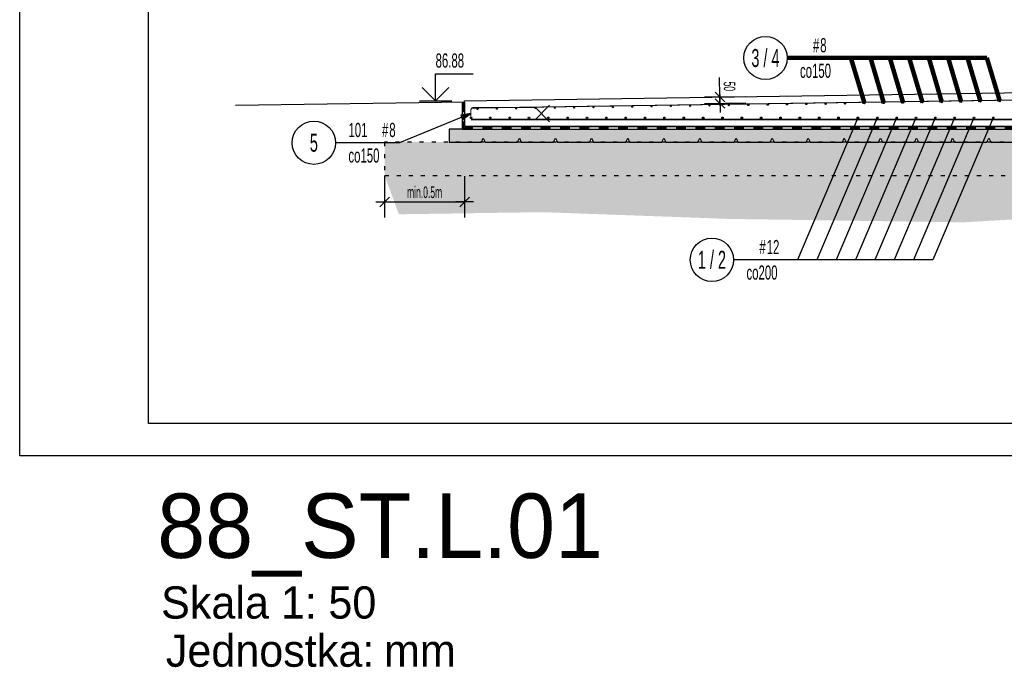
# Model space of a CAD drawing. Header units: millimetres. Extents: x 111214 to 141862, y 72904 to 96791.
# Tile 1 of 11: x 111214 to 118849, y 74150 to 79174. Entities that reach past the tile are written whole.
import ezdxf
from ezdxf.enums import TextEntityAlignment as Align

# ---------------------------------------------------------------- set-up
doc = ezdxf.new("R2010")
doc.units = ezdxf.units.MM
doc.header["$LTSCALE"] = 500
doc.header["$MEASUREMENT"] = 0
doc.linetypes.add('DEMO2', pattern=[0.1875, 0.0625, -0.125])
doc.linetypes.add('IZD', pattern=[0.3, 0.15, -0.15])
for name, color, linetype in [('BA_iwc', 1, 'Continuous'), ('BA_iwp', 3, 'IZD'), ('BA_kot', 7, 'Continuous'), ('BA_prs', 2, 'Continuous'), ('BA_ram', 2, 'Continuous'), ('BA_szr', 1, 'Continuous'), ('BA_wis', 2, 'Continuous'), ('BA_wym', 1, 'Continuous'), ('BZ_odn', 1, 'Continuous'), ('BZ_opi2', 4, 'Continuous'), ('BZ_opi4', 53, 'Continuous'), ('BZ_P_prz', 4, 'Continuous'), ('BZ_P_wid', 3, 'Continuous'), ('BZ_sym', 7, 'Continuous'), ('K_obrys stropu', 152, 'Continuous')]:
    doc.layers.add(name, color=color, linetype=linetype)
doc.styles.add('BIKTBG', font='txt', dxfattribs={"width": 0.85})
doc.styles.add('BIKTS', font='bikromsw.shx', dxfattribs={"width": 0.6})
doc.styles.add('BIKWYM', font='bikromsw.shx', dxfattribs={"width": 0.55})
doc.dimstyles.new('BA_KR_50_mm', dxfattribs={"dimscale": 5, "dimtxt": 18, "dimasz": 1.2, "dimexe": 24, "dimexo": 0, "dimgap": 6, "dimtad": 1, "dimdec": 1, "dimrnd": 0.5, "dimzin": 9, "dimdsep": 46, "dimtxsty": 'BIKWYM', "dimblk": 'WYM-KR', "dimcen": 0, "dimdle": 20, "dimclrd": 256, "dimclre": 256, "dimclrt": 7, "dimadec": 0, "dimazin": 0, "dimtfac": 0.033333, "dimtdec": 1, "dimtmove": 0, "dimatfit": 3, "dimldrblk": 'WYM-KR', "dimfxl": 1, "dimtvp": 0.8, "dimtolj": 1, "dimarcsym": 0})
doc.dimstyles.new('BA_ST_50_mm', dxfattribs={"dimscale": 5, "dimtxt": 18, "dimasz": 1.2, "dimexe": 24, "dimexo": 0, "dimgap": 0, "dimtad": 0, "dimdec": 1, "dimrnd": 0.5, "dimdsep": 46, "dimtxsty": 'BIKWYM', "dimblk": 'WYM-ST', "dimcen": 0, "dimdle": 20, "dimclrd": 256, "dimclre": 256, "dimclrt": 7, "dimadec": 0, "dimazin": 0, "dimtfac": 0.033333, "dimtdec": 1, "dimtix": 1, "dimtmove": 2, "dimatfit": 3, "dimldrblk": 'WYM-ST', "dimfxl": 1, "dimtvp": 0.8, "dimtolj": 1, "dimtzin": 0, "dimarcsym": 0})

# ---------------------------------------------------------------- blocks, each defined once
blk = doc.blocks.new('*U6609')
at = {"layer": 'BA_ram', "color": 1}
blk.add_lwpolyline([(0, 0), (0, 420), (594, 420), (594, 0)], close=True, dxfattribs=at)
at = {"layer": 'BA_ram'}
blk.add_lwpolyline([(20, 5), (20, 415), (589, 415), (589, 5)], close=True, dxfattribs=at)
for s, p in [('Skala 1:', (46.09, -25.25)), ('Jednostka: ', (56.86, -32.72))]:
    blk.add_text(s, height=5).set_placement(p, align=Align.RIGHT)
for tag, height, p in [('TYTUL', 10, (21.33, -10.84)), ('SKALA', 5, (47.88, -22.75)), ('JEDNOSTKA', 5, (56.5, -30.22))]:
    blk.add_attdef(tag, text='', height=height).set_placement(p, align=Align.MIDDLE_LEFT)
blk = doc.blocks.new('*U6637')
for p, q in [((0, 4.17), (5.85, 4.17)), ((0, 0), (0, 4.17))]:
    blk.add_line(p, q)
at = {"color": 1}
blk.add_line((-2.5, 0), (2.5, 0), dxfattribs=at)
blk.add_lwpolyline([(-2.06, 2.06), (0, 0), (2.06, 2.06)])
at = {"style": 'BIKTS', "width": 0.8}
blk.add_attdef('POZIOM', text='', height=2.5, dxfattribs=at).set_placement((0, 6.25), align=Align.MIDDLE_LEFT)
blk = doc.blocks.new('PRET3')
blk.add_hatch(color=0).paths.add_polyline_path([(0.5, 0, 1), (-0.5, 0, 1)])
at = {"color": 0}
blk.add_circle((0, 0), 0.5, dxfattribs=at)
blk = doc.blocks.new('WYM-ST')
blk.add_hatch(color=256).paths.add_polyline_path([(-13, 2.9), (0, 0), (-13, -2.9)])
blk.add_lwpolyline([(0, 0), (-13, 2.9), (-13, -2.9), (0, 0)])
blk = doc.blocks.new('bik_BlkOpPretU', base_point=(130337.5, 78103.8))
blk = doc.blocks.new('BIK_ZB_1kpr_R')
blk.add_line((0, 0), (1, 1))
blk = doc.blocks.new('BIK_ZB_1kpr_L')
blk.add_line((0, 0), (-1, 1))
blk = doc.blocks.new('WYM-KR')
at = {"linetype": 'ByBlock'}
blk.add_line((11.52, 0), (-11.52, 0), dxfattribs=at)
at = {"color": 7, "linetype": 'ByBlock'}
blk.add_line((6.24, 6.24), (-6.24, -6.24), dxfattribs=at)
blk = doc.blocks.new('*D6730')
at = {"layer": 'BA_wym', "lineweight": -2}
for p, q in [((114043.8, 77959.9), (114043.8, 77639.9)), ((114663.8, 77959.9), (114663.8, 77639.9)), ((114049.8, 77759.9), (114657.8, 77759.9))]:
    blk.add_line(p, q, dxfattribs=at)
at = {"layer": 'Defpoints', "color": 0}
for p in [(114043.8, 77959.9), (114663.8, 77959.9), (114663.8, 77759.9)]:
    blk.add_point(p, dxfattribs=at)
at = {"layer": 'BA_wym', "linetype": 'ByBlock', "lineweight": -2, "xscale": 6, "yscale": 6, "zscale": 6}
for p, rotation in [((114043.8, 77759.9), 180.0003982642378), ((114663.8, 77759.9), 0.0003982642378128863)]:
    blk.add_blockref('WYM-KR', p, dxfattribs=dict(at, rotation=rotation))
at = {"layer": 'BA_wym', "color": 7, "insert": (114353.8, 77834.9), "char_height": 90, "attachment_point": 5, "rotation": 0.0004, "style": 'BIKWYM'}
blk.add_mtext('\\A1;\\A1;min.0.5m', dxfattribs=at)
blk = doc.blocks.new('*D6734')
at = {"layer": 'BA_wym', "lineweight": -2}
for p, q in [((116643.8, 78579.8), (116641.6, 78725.9)), ((116843.9, 78576.7), (116523.9, 78572)), ((116644.6, 78523.8), (116643.9, 78573.8)), ((116844.6, 78526.7), (116524.6, 78522)), ((116644.7, 78517.8), (116644.8, 78511.8))]:
    blk.add_line(p, q, dxfattribs=at)
at = {"layer": 'Defpoints', "color": 0}
for p in [(116643.9, 78573.8), (116843.9, 78576.7), (116844.6, 78526.7)]:
    blk.add_point(p, dxfattribs=at)
at = {"layer": 'BA_wym', "linetype": 'ByBlock', "lineweight": -2, "xscale": 6, "yscale": 6, "zscale": 6}
for p, rotation in [((116643.9, 78573.8), 270.8440967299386), ((116644.6, 78523.8), 90.84409672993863)]:
    blk.add_blockref('WYM-KR', p, dxfattribs=dict(at, rotation=rotation))
at = {"layer": 'BA_wym', "color": 7, "insert": (116717.7, 78656.9), "char_height": 90, "attachment_point": 5, "rotation": 270.8441, "style": 'BIKWYM'}
blk.add_mtext('\\A1;50', dxfattribs=at)

msp = doc.modelspace()

# ---------------------------------------------------------------- hatches: boundary and pattern name
at = {"layer": 'BA_szr', "transparency": 33554687}
h = msp.add_hatch(dxfattribs=at)
h.set_pattern_fill('bik_beton', color=256, scale=500, angle=45, pattern_type=2)
h.set_pattern_definition([(45, (0, 0), (-35.355339, 35.355339), [50, -50])])
h.paths.add_polyline_path([(114643.82, 78324.58), (114543.82, 78324.58), (114543.82, 78224.58), (114793.82, 78224.58), (114808.82, 78254.58), (114823.82, 78224.58), (115073.82, 78224.58), (115088.82, 78254.58), (115103.82, 78224.58), (115353.82, 78224.58), (115368.82, 78254.58), (115383.82, 78224.58), (115633.82, 78224.58), (115648.82, 78254.58), (115663.82, 78224.58), (115913.82, 78224.58), (115928.82, 78254.58), (115943.82, 78224.58), (116193.82, 78224.58), (116208.82, 78254.58), (116223.82, 78224.58), (116473.82, 78224.58), (116488.82, 78254.58), (116503.82, 78224.58), (116753.82, 78224.58), (116768.82, 78254.58), (116783.82, 78224.58), (117033.82, 78224.58), (117048.82, 78254.58), (117063.82, 78224.58), (117313.82, 78224.58), (117328.82, 78254.58), (117343.82, 78224.58), (117593.82, 78224.58), (117608.82, 78254.58), (117623.82, 78224.58), (117873.82, 78224.58), (117888.82, 78254.58), (117903.82, 78224.58), (118153.82, 78224.58), (118168.82, 78254.58), (118183.82, 78224.58), (118433.82, 78224.58), (118448.82, 78254.58), (118463.82, 78224.58), (118713.82, 78224.58), (118728.82, 78254.58), (118743.82, 78224.58), (118993.82, 78224.58), (119008.82, 78254.58), (119023.82, 78224.58), (119273.82, 78224.58), (119288.82, 78254.58), (119303.82, 78224.58), (119553.82, 78224.58), (119568.82, 78254.58), (119583.82, 78224.58), (119833.82, 78224.58), (119848.82, 78254.58), (119863.82, 78224.58), (120113.82, 78224.58), (120128.82, 78254.58), (120143.82, 78224.58), (120393.82, 78224.58), (120408.82, 78254.58), (120423.82, 78224.58), (120673.82, 78224.58), (120688.82, 78254.58), (120703.82, 78224.58), (120953.82, 78224.58), (120968.82, 78254.58), (120983.82, 78224.58), (121233.82, 78224.58), (121248.82, 78254.58), (121263.82, 78224.58), (121513.82, 78224.58), (121528.82, 78254.58), (121543.82, 78224.58), (121793.82, 78224.58), (121808.82, 78254.58), (121823.82, 78224.58), (122073.82, 78224.58), (122088.82, 78254.58), (122103.82, 78224.58), (122353.82, 78224.58), (122368.82, 78254.58), (122383.82, 78224.58), (122633.82, 78224.58), (122648.82, 78254.58), (122663.82, 78224.58), (122913.82, 78224.58), (122928.82, 78254.58), (122943.82, 78224.58), (123193.82, 78224.58), (123208.82, 78254.58), (123223.82, 78224.58), (123473.82, 78224.58), (123488.82, 78254.58), (123503.82, 78224.58), (123753.82, 78224.58), (123768.82, 78254.58), (123783.82, 78224.58), (124033.82, 78224.58), (124048.82, 78254.58), (124063.82, 78224.58), (124313.82, 78224.58), (124328.82, 78254.58), (124343.82, 78224.58), (124593.82, 78224.58), (124608.82, 78254.58), (124623.82, 78224.58), (124873.82, 78224.58), (124888.82, 78254.58), (124903.82, 78224.58), (125153.82, 78224.58), (125168.82, 78254.58), (125183.82, 78224.58), (125433.82, 78224.58), (125448.82, 78254.58), (125463.82, 78224.58), (125713.82, 78224.58), (125728.82, 78254.58), (125743.82, 78224.58), (125993.82, 78224.58), (126008.82, 78254.58), (126023.82, 78224.58), (126273.82, 78224.58), (126288.82, 78254.58), (126303.82, 78224.58), (126553.82, 78224.58), (126568.82, 78254.58), (126583.82, 78224.58), (126833.82, 78224.58), (126848.82, 78254.58), (126863.82, 78224.58), (127113.82, 78224.58), (127128.82, 78254.58), (127143.82, 78224.58), (127393.82, 78224.58), (127408.82, 78254.58), (127423.82, 78224.58), (127673.82, 78224.58), (127688.82, 78254.58), (127703.82, 78224.58), (127953.82, 78224.58), (127968.82, 78254.58), (127983.82, 78224.58), (128233.82, 78224.58), (128248.82, 78254.58), (128263.82, 78224.58), (128513.82, 78224.58), (128528.82, 78254.58), (128543.82, 78224.58), (128793.82, 78224.58), (128808.82, 78254.58), (128823.82, 78224.58), (129073.82, 78224.58), (129088.82, 78254.58), (129103.82, 78224.58), (129353.82, 78224.58), (129368.82, 78254.58), (129383.82, 78224.58), (129633.82, 78224.58), (129648.82, 78254.58), (129663.82, 78224.58), (129783.82, 78224.58), (129783.82, 78324.58), (129683.82, 78324.63)])
h.paths.add_polyline_path([(129683.82, 78324.63), (123485.87, 78324.61), (123485.87, 78248.68), (123488.82, 78254.58), (123503.82, 78224.58), (123753.82, 78224.58), (123768.82, 78254.58), (123783.82, 78224.58), (124033.82, 78224.58), (124048.82, 78254.58), (124063.82, 78224.58), (124313.82, 78224.58), (124328.82, 78254.58), (124343.82, 78224.58), (124593.82, 78224.58), (124608.82, 78254.58), (124623.82, 78224.58), (124873.82, 78224.58), (124888.82, 78254.58), (124903.82, 78224.58), (125153.82, 78224.58), (125168.82, 78254.58), (125183.82, 78224.58), (125433.82, 78224.58), (125448.82, 78254.58), (125463.82, 78224.58), (125713.82, 78224.58), (125728.82, 78254.58), (125743.82, 78224.58), (125993.82, 78224.58), (126008.82, 78254.58), (126023.82, 78224.58), (126273.82, 78224.58), (126288.82, 78254.58), (126303.82, 78224.58), (126553.82, 78224.58), (126568.82, 78254.58), (126583.82, 78224.58), (126833.82, 78224.58), (126848.82, 78254.58), (126863.82, 78224.58), (127113.82, 78224.58), (127128.82, 78254.58), (127143.82, 78224.58), (127393.82, 78224.58), (127408.82, 78254.58), (127423.82, 78224.58), (127673.82, 78224.58), (127688.82, 78254.58), (127703.82, 78224.58), (127953.82, 78224.58), (127968.82, 78254.58), (127983.82, 78224.58), (128233.82, 78224.58), (128248.82, 78254.58), (128263.82, 78224.58), (128513.82, 78224.58), (128528.82, 78254.58), (128543.82, 78224.58), (128793.82, 78224.58), (128808.82, 78254.58), (128823.82, 78224.58), (129073.82, 78224.58), (129088.82, 78254.58), (129103.82, 78224.58), (129353.82, 78224.58), (129368.82, 78254.58), (129383.82, 78224.58), (129633.82, 78224.58), (129648.82, 78254.58), (129663.82, 78224.58), (129783.82, 78224.58), (129783.82, 78324.58), (129683.82, 78324.58)], is_closed=False)
h.paths.add_polyline_path([(123485.87, 78248.68), (123485.87, 78324.61), (121630.39, 78324.61), (121610.33, 78324.61), (121610.33, 78224.58), (121793.82, 78224.58), (121808.82, 78254.58), (121823.82, 78224.58), (122073.82, 78224.58), (122088.82, 78254.58), (122103.82, 78224.58), (122353.82, 78224.58), (122368.82, 78254.58), (122383.82, 78224.58), (122633.82, 78224.58), (122648.82, 78254.58), (122663.82, 78224.58), (122913.82, 78224.58), (122928.82, 78254.58), (122943.82, 78224.58), (123193.82, 78224.58), (123208.82, 78254.58), (123223.82, 78224.58), (123473.82, 78224.58)], flags=16)
h = msp.add_hatch(dxfattribs=at)
h.set_pattern_fill('bik_grunt_pospolka', color=256, scale=10, pattern_type=2)
h.set_pattern_definition([(50, (0, 0), (215.1785, -18.82537), [22.5, -247.5]), (355, (0, 0), (-41.62544, 225.6576), [18, -198]), (100.451, (17.93, -1.57), (173.55417, 206.83103), [19.1221, -210.343]), (46.1842, (0, 60), (320.1723, -49.65535), [33.75, -371.25]), (96.6356, (26.68, 55.86), (280.3993, 292.235), [28.6831, -315.514]), (351.184, (0, 60), (280.3992, 292.2351), [27, -297]), (21, (30, 45), (179.07263, -120.78564), [22.5, -247.5]), (326, (30, 45), (72.99454, 217.545), [18, -198]), (71.4514, (44.92, 34.93), (252.0669, 96.75952), [19.1221, -210.343]), (37.5, (0, 0), (3.647957, 99.868156), [0, -195.6, 0, -201, 0, -198.75]), (7.5, (0, 0), (78.92086, 118.32351), [0, -114.6, 0, -191.1, 0, -75.75]), (-32.5, (-66.9, 0), (160.14673, -6.76646), [0, -75, 0, -234, 0, -310.5]), (-42.5, (-96.9, 0), (174.95585, 30.0315), [0, -97.5, 0, -155.4, 0, -220.5])])
h.paths.add_polyline_path([(114043.82, 77964.66), (130283.82, 77964.66), (130283.82, 78224.58), (114043.82, 78224.58)])
h = msp.add_hatch(dxfattribs=at)
h.set_pattern_fill('bik_grunt_piasek', color=256, scale=10, pattern_type=2)
h.set_pattern_definition([(37.5, (0, -259.92), (-1.87578, 57.802867), [0, -45.6, 0, -51, 0, -48.8]), (7.5, (0, -259.92), (53.10452, 84.655773), [0, -24.6, 0, -41.1, 0, -15.8]), (327.5, (-37, -259.92), (93.422569, 0.170846), [0, -15, 0, -54, 0, -70.5]), (317.5, (-37, -259.92), (90.182324, 26.33162), [0, -7.5, 0, -35.4, 0, -40.5])])
h.paths.add_polyline_path([(129783.82, 77964.66), (129663.82, 77964.66), (129648.82, 77994.66), (129633.82, 77964.66), (129383.82, 77964.66), (129368.82, 77994.66), (129353.82, 77964.66), (129103.82, 77964.66), (129088.82, 77994.66), (129073.82, 77964.66), (128823.82, 77964.66), (128808.82, 77994.66), (128793.82, 77964.66), (128543.82, 77964.66), (128528.82, 77994.66), (128513.82, 77964.66), (128263.82, 77964.66), (128248.82, 77994.66), (128233.82, 77964.66), (127983.82, 77964.66), (127968.82, 77994.66), (127953.82, 77964.66), (127703.82, 77964.66), (127688.82, 77994.66), (127673.82, 77964.66), (127423.82, 77964.66), (127408.82, 77994.66), (127393.82, 77964.66), (127143.82, 77964.66), (127128.82, 77994.66), (127113.82, 77964.66), (126863.82, 77964.66), (126848.82, 77994.66), (126833.82, 77964.66), (126583.82, 77964.66), (126568.82, 77994.66), (126553.82, 77964.66), (126303.82, 77964.66), (126288.82, 77994.66), (126273.82, 77964.66), (126023.82, 77964.66), (126008.82, 77994.66), (125993.82, 77964.66), (125743.82, 77964.66), (125728.82, 77994.66), (125713.82, 77964.66), (125463.82, 77964.66), (125448.82, 77994.66), (125433.82, 77964.66), (125183.82, 77964.66), (125168.82, 77994.66), (125153.82, 77964.66), (124903.82, 77964.66), (124888.82, 77994.66), (124873.82, 77964.66), (124623.82, 77964.66), (124608.82, 77994.66), (124593.82, 77964.66), (124343.82, 77964.66), (124328.82, 77994.66), (124313.82, 77964.66), (124063.82, 77964.66), (124048.82, 77994.66), (124033.82, 77964.66), (123783.82, 77964.66), (123768.82, 77994.66), (123753.82, 77964.66), (123503.82, 77964.66), (123488.82, 77994.66), (123485.87, 77988.76), (123485.87, 77566.78), (124688.38, 77495.08), (126298.49, 77514.68), (126902.28, 77596.36), (128812.83, 77529.27), (129466.21, 77528.83), (130117.55, 77464.66), (130283.82, 77964.66)])
h.paths.add_polyline_path([(123485.87, 77566.78), (123485.87, 77988.76), (123473.82, 77964.66), (123223.82, 77964.66), (123208.82, 77994.66), (123193.82, 77964.66), (122943.82, 77964.66), (122928.82, 77994.66), (122913.82, 77964.66), (122663.82, 77964.66), (122648.82, 77994.66), (122633.82, 77964.66), (122383.82, 77964.66), (122368.82, 77994.66), (122353.82, 77964.66), (122103.82, 77964.66), (122088.82, 77994.66), (122073.82, 77964.66), (121823.82, 77964.66), (121808.82, 77994.66), (121793.82, 77964.66), (121610.33, 77964.66), (121543.82, 77964.66), (121528.82, 77994.66), (121513.82, 77964.66), (121263.82, 77964.66), (121248.82, 77994.66), (121233.82, 77964.66), (120983.82, 77964.66), (120968.82, 77994.66), (120953.82, 77964.66), (120703.82, 77964.66), (120688.82, 77994.66), (120673.82, 77964.66), (120423.82, 77964.66), (120408.82, 77994.66), (120393.82, 77964.66), (120143.82, 77964.66), (120128.82, 77994.66), (120113.82, 77964.66), (119863.82, 77964.66), (119848.82, 77994.66), (119833.82, 77964.66), (119583.82, 77964.66), (119568.82, 77994.66), (119553.82, 77964.66), (119303.82, 77964.66), (119288.82, 77994.66), (119273.82, 77964.66), (119023.82, 77964.66), (119008.82, 77994.66), (118993.82, 77964.66), (118743.82, 77964.66), (118728.82, 77994.66), (118713.82, 77964.66), (118463.82, 77964.66), (118448.82, 77994.66), (118433.82, 77964.66), (118183.82, 77964.66), (118168.82, 77994.66), (118153.82, 77964.66), (117903.82, 77964.66), (117888.82, 77994.66), (117873.82, 77964.66), (117623.82, 77964.66), (117608.82, 77994.66), (117593.82, 77964.66), (117343.82, 77964.66), (117328.82, 77994.66), (117313.82, 77964.66), (117063.82, 77964.66), (117048.82, 77994.66), (117033.82, 77964.66), (116783.82, 77964.66), (116768.82, 77994.66), (116753.82, 77964.66), (116503.82, 77964.66), (116488.82, 77994.66), (116473.82, 77964.66), (116223.82, 77964.66), (116208.82, 77994.66), (116193.82, 77964.66), (115943.82, 77964.66), (115928.82, 77994.66), (115913.82, 77964.66), (115663.82, 77964.66), (115648.82, 77994.66), (115633.82, 77964.66), (115383.82, 77964.66), (115368.82, 77994.66), (115353.82, 77964.66), (115103.82, 77964.66), (115088.82, 77994.66), (115073.82, 77964.66), (114823.82, 77964.66), (114808.82, 77994.66), (114793.82, 77964.66), (114543.82, 77964.66), (114043.82, 77964.66), (114154.66, 77664.66), (115269.83, 77680.95), (116722.42, 77628.44), (118529.67, 77602.09), (120782.7, 77733.45), (121560.36, 77685.15), (122999.52, 77595.77)])

# ---------------------------------------------------------------- linework, layer by layer
at = {"layer": 'BA_iwc'}
for p, q in [((114643.82, 78535.53), (114643.82, 78324.58)), ((114663.82, 78535.53), (114663.82, 78344.58)), ((114663.82, 78344.58), (129663.82, 78344.63)), ((114643.82, 78324.58), (129683.82, 78324.63))]:
    msp.add_line(p, q, dxfattribs=at)
at = {"layer": 'BA_iwp'}
for p, q in [((114653.82, 78535.53), (114653.82, 78334.58)), ((114653.82, 78334.58), (129673.82, 78334.63))]:
    msp.add_line(p, q, dxfattribs=at)
at = {"layer": 'BA_prs'}
msp.add_lwpolyline([(114643.82, 78324.58), (114543.82, 78324.58), (114543.82, 78224.58), (114793.82, 78224.58), (114808.82, 78254.58), (114823.82, 78224.58), (115073.82, 78224.58), (115088.82, 78254.58), (115103.82, 78224.58), (115353.82, 78224.58), (115368.82, 78254.58), (115383.82, 78224.58), (115633.82, 78224.58), (115648.82, 78254.58), (115663.82, 78224.58), (115913.82, 78224.58), (115928.82, 78254.58), (115943.82, 78224.58), (116193.82, 78224.58), (116208.82, 78254.58), (116223.82, 78224.58), (116473.82, 78224.58), (116488.82, 78254.58), (116503.82, 78224.58), (116753.82, 78224.58), (116768.82, 78254.58), (116783.82, 78224.58), (117033.82, 78224.58), (117048.82, 78254.58), (117063.82, 78224.58), (117313.82, 78224.58), (117328.82, 78254.58), (117343.82, 78224.58), (117593.82, 78224.58), (117608.82, 78254.58), (117623.82, 78224.58), (117873.82, 78224.58), (117888.82, 78254.58), (117903.82, 78224.58), (118153.82, 78224.58), (118168.82, 78254.58), (118183.82, 78224.58), (118433.82, 78224.58), (118448.82, 78254.58), (118463.82, 78224.58), (118713.82, 78224.58), (118728.82, 78254.58), (118743.82, 78224.58), (118993.82, 78224.58)], dxfattribs=at)
at = {"layer": 'BA_szr', "linetype": 'DEMO2'}
msp.add_lwpolyline([(114043.82, 77964.66), (130283.82, 77964.66), (130283.82, 78224.58), (114043.82, 78224.58)], close=True, dxfattribs=at)
at = {"layer": 'BA_wis'}
msp.add_line((114663.82, 78535.53), (112888.15, 78508.08), dxfattribs=at)
at = {"layer": 'BZ_odn', "color": 252}
for centre in [(116997.07, 78876.94), (113495.02, 78219.61), (116582.09, 77311.43)]:
    msp.add_circle(centre, 168, dxfattribs=at)
at = {"layer": 'BZ_P_wid'}
for points, const_width in [([(114713.82, 78488.58), (122163.82, 78598.4)], 8), ([(114713.82, 78400.58), (126713.82, 78400.58)], 12)]:
    msp.add_lwpolyline(points, dxfattribs=dict(at, const_width=const_width))
at = {"layer": 'BZ_P_wid', "const_width": 8}
msp.add_lwpolyline([(115213.03, 78492.54), (114733.03, 78492.54, 0.4142136), (114713.03, 78472.54), (114713.03, 78420.58, 0.4142136), (114733.03, 78400.58), (115213.03, 78400.58)], format="xyb", dxfattribs=at)
at = {"layer": 'K_obrys stropu'}
for p, q in [((114663.82, 78544.58), (122163.82, 78655.13)), ((114663.82, 78344.58), (114663.82, 78544.58)), ((129663.82, 78344.63), (114663.82, 78344.58))]:
    msp.add_line(p, q, dxfattribs=at)

# ---------------------------------------------------------------- block references
ref = msp.add_blockref('bik_BlkOpPretU', (117660.49, 78876.94))
ref.add_attrib('NUMER', '3 / 4', dxfattribs={"layer": 'BZ_opi2', "height": 140, "style": 'BIKTBG', "width": 0.6}).set_placement((116997.07, 78876.94), align=Align.MIDDLE_CENTER)
ref.add_attrib('PRZEKROJ', '8', (117421.64, 78920.94), dxfattribs={"layer": 'BZ_opi4', "height": 110, "style": 'BIKTS', "width": 0.6})
ref.add_attrib('UWAGA', 'co150', (117265.07, 78722.94), dxfattribs={"layer": 'BZ_opi4', "height": 110, "style": 'BIKTS', "width": 0.6})
ref.add_attrib('PRZEDR_FI', '#', (117365.07, 78920.94), dxfattribs={"layer": 'BZ_opi4', "height": 110, "style": 'BIKTS', "width": 0.6})
ref = msp.add_blockref('bik_BlkOpPretU', (114158.45, 78219.61))
ref.add_attrib('NUMER', '5', dxfattribs={"layer": 'BZ_opi2', "height": 140, "style": 'BIKTBG', "width": 0.6}).set_placement((113495.02, 78219.61), align=Align.MIDDLE_CENTER)
ref.add_attrib('SZTUK', '101', (113763.02, 78263.61), dxfattribs={"layer": 'BZ_opi4', "height": 110, "style": 'BIKTS', "width": 0.6})
ref.add_attrib('PRZEKROJ', '8', (114079.88, 78263.61), dxfattribs={"layer": 'BZ_opi4', "height": 110, "style": 'BIKTS', "width": 0.6})
ref.add_attrib('UWAGA', 'co150', (113763.02, 78065.61), dxfattribs={"layer": 'BZ_opi4', "height": 110, "style": 'BIKTS', "width": 0.6})
ref.add_attrib('PRZEDR_FI', '#', (114023.31, 78263.61), dxfattribs={"layer": 'BZ_opi4', "height": 110, "style": 'BIKTS', "width": 0.6})
ref = msp.add_blockref('bik_BlkOpPretU', (117245.52, 77311.43))
ref.add_attrib('NUMER', '1 / 2', dxfattribs={"layer": 'BZ_opi2', "height": 140, "style": 'BIKTBG', "width": 0.6}).set_placement((116582.09, 77311.43), align=Align.MIDDLE_CENTER)
ref.add_attrib('PRZEKROJ', '12', (117006.66, 77355.43), dxfattribs={"layer": 'BZ_opi4', "height": 110, "style": 'BIKTS', "width": 0.6})
ref.add_attrib('UWAGA', 'co200', (116850.09, 77157.43), dxfattribs={"layer": 'BZ_opi4', "height": 110, "style": 'BIKTS', "width": 0.6})
ref.add_attrib('PRZEDR_FI', '#', (116950.09, 77355.43), dxfattribs={"layer": 'BZ_opi4', "height": 110, "style": 'BIKTS', "width": 0.6})
at = {"layer": 'BA_kot'}
ref = msp.add_blockref('*U6637', (114438.91, 78544.63), dxfattribs=dict(at, xscale=50, yscale=50, zscale=50))
ref.add_attrib('POZIOM', '86.88', dxfattribs={"layer": '0', "height": 110, "style": 'BIKTS', "width": 0.6}).set_placement((114438.91, 78857.13), align=Align.MIDDLE_LEFT)
at = {"layer": 'BA_ram', "xscale": 50, "yscale": 50, "zscale": 50}
msp.add_blockref('*U6609', (111213.62, 75790.71), dxfattribs=at).add_auto_attribs({'TYTUL': '88_ST.L.01', 'SKALA': '50', 'JEDNOSTKA': 'mm'})
at = {"layer": 'BZ_P_prz'}
for p, xscale, yscale, zscale in [((115514.25, 78492.38), 8, 8, 8), ((115664.24, 78494.59), 8, 8, 8), ((115814.22, 78496.8), 8, 8, 8), ((115964.21, 78499.01), 8, 8, 8), ((116114.19, 78501.22), 8, 8, 8), ((116264.17, 78503.43), 8, 8, 8), ((116414.16, 78505.64), 8, 8, 8), ((116564.14, 78507.85), 8, 8, 8), ((116714.12, 78510.07), 8, 8, 8), ((116864.11, 78512.28), 8, 8, 8), ((117014.09, 78514.49), 8, 8, 8), ((117164.07, 78516.7), 8, 8, 8), ((117314.06, 78518.91), 8, 8, 8), ((117464.04, 78521.12), 8, 8, 8), ((117614.03, 78523.33), 8, 8, 8), ((117764.01, 78525.54), 8, 8, 8), ((117913.99, 78527.75), 8, 8, 8), ((118063.98, 78529.96), 8, 8, 8), ((118213.96, 78532.17), 8, 8, 8), ((118363.94, 78534.38), 8, 8, 8), ((118513.93, 78536.6), 8, 8, 8), ((118663.91, 78538.81), 8, 8, 8), ((118813.9, 78541.02), 8, 8, 8), ((114764.34, 78481.33), 8, 8, 8), ((114914.32, 78483.54), 8, 8, 8), ((115064.3, 78485.75), 8, 8, 8), ((115214.29, 78487.96), 8, 8, 8), ((115364.27, 78490.17), 8, 8, 8), ((114713.82, 78412.58), 12, 12, 12), ((114863.82, 78412.58), 12, 12, 12), ((115013.82, 78412.58), 12, 12, 12), ((115163.82, 78412.58), 12, 12, 12), ((115313.82, 78412.58), 12, 12, 12), ((115463.82, 78412.58), 12, 12, 12), ((115613.82, 78412.58), 12, 12, 12), ((115763.82, 78412.58), 12, 12, 12), ((115913.82, 78412.58), 12, 12, 12), ((116063.82, 78412.58), 12, 12, 12), ((116213.82, 78412.58), 12, 12, 12), ((116363.82, 78412.58), 12, 12, 12), ((116513.82, 78412.58), 12, 12, 12), ((116663.82, 78412.58), 12, 12, 12), ((116813.82, 78412.58), 12, 12, 12), ((116963.82, 78412.58), 12, 12, 12), ((117113.82, 78412.58), 12, 12, 12), ((117263.82, 78412.58), 12, 12, 12), ((117413.82, 78412.58), 12, 12, 12), ((117563.82, 78412.58), 12, 12, 12), ((117713.82, 78412.58), 12, 12, 12), ((117863.82, 78412.58), 12, 12, 12), ((118013.82, 78412.58), 12, 12, 12), ((118163.82, 78412.58), 12, 12, 12), ((118313.82, 78412.58), 12, 12, 12), ((118463.82, 78412.58), 12, 12, 12), ((118613.82, 78412.58), 12, 12, 12), ((118763.82, 78412.58), 12, 12, 12)]:
    msp.add_blockref('PRET3', p, dxfattribs=dict(at, xscale=xscale, yscale=yscale, zscale=zscale))
at = {"layer": 'BZ_sym', "color": 1, "xscale": -110, "yscale": 110, "zscale": 110}
msp.add_blockref('BIK_ZB_1kpr_L', (115213.03, 78400.58), dxfattribs=at)
at = {"layer": 'BZ_sym', "color": 1, "xscale": -110, "yscale": 110, "zscale": 110, "rotation": 180}
msp.add_blockref('BIK_ZB_1kpr_R', (115213.03, 78492.54), dxfattribs=at)

# ---------------------------------------------------------------- dimensions: what is measured, and where the dimension line sits
at = {"layer": 'BA_wym'}
dim = msp.add_linear_dim(base=(116643.87, 78573.77), p1=(116844.59, 78526.74), p2=(116843.85, 78576.72), angle=90.844097, dimstyle='BA_KR_50_mm', override={"dimdec": 0, "dimrnd": 1, "dimatfit": 1}, dxfattribs=at)
dim.commit()
dim.dimension.update_dxf_attribs({"geometry": '*D6734', "text_midpoint": (116717.66, 78656.94)})
dim = msp.add_linear_dim(base=(114663.82, 77759.91), p1=(114043.82, 77959.9), p2=(114663.82, 77959.91), angle=180.000398, text='\\A1;min.0.5m', dimstyle='BA_KR_50_mm', override={"dimdec": 0, "dimrnd": 1, "dimtxsty": 'BIKWYM', "dimatfit": 1}, dxfattribs=at)
dim.commit()
dim.dimension.update_dxf_attribs({"geometry": '*D6730', "text_midpoint": (114353.82, 77834.9)})

# ---------------------------------------------------------------- leaders
at = {"layer": 'BZ_odn', "color": 252, "has_arrowhead": 0}
for points, override in [([(117764.01, 78525.54), (117660.49, 78876.94), (117165.07, 78876.94)], {"dimscale": 5, "dimtxt": 18, "dimasz": 1.2, "dimgap": 0, "dimtad": 0, "dimtxsty": 'BIKWYM', "dimclrd": 252, "dimldrblk": 'WYM-ST', "dimlwd": 65534}), ([(117913.99, 78527.75), (117811.13, 78876.94), (117660.49, 78876.94)], {"dimscale": 5, "dimtxt": 18, "dimasz": 1.2, "dimgap": 0, "dimtad": 0, "dimtxsty": 'BIKWYM', "dimclrd": 252, "dimldrblk": 'WYM-ST', "dimlwd": 65534}), ([(118063.98, 78529.96), (117961.76, 78876.94), (117660.49, 78876.94)], {"dimscale": 5, "dimtxt": 18, "dimasz": 1.2, "dimgap": 0, "dimtad": 0, "dimtxsty": 'BIKWYM', "dimclrd": 252, "dimldrblk": 'WYM-ST', "dimlwd": 65534}), ([(118213.96, 78532.17), (118112.4, 78876.94), (117660.49, 78876.94)], {"dimscale": 5, "dimtxt": 18, "dimasz": 1.2, "dimgap": 0, "dimtad": 0, "dimtxsty": 'BIKWYM', "dimclrd": 252, "dimldrblk": 'WYM-ST', "dimlwd": 65534}), ([(118363.94, 78534.38), (118263.03, 78876.94), (117660.49, 78876.94)], {"dimscale": 5, "dimtxt": 18, "dimasz": 1.2, "dimgap": 0, "dimtad": 0, "dimtxsty": 'BIKWYM', "dimclrd": 252, "dimldrblk": 'WYM-ST', "dimlwd": 65534}), ([(118513.93, 78536.6), (118413.67, 78876.94), (117660.49, 78876.94)], {"dimscale": 5, "dimtxt": 18, "dimasz": 1.2, "dimgap": 0, "dimtad": 0, "dimtxsty": 'BIKWYM', "dimclrd": 252, "dimldrblk": 'WYM-ST', "dimlwd": 65534}), ([(118663.91, 78538.81), (118564.3, 78876.94), (117660.49, 78876.94)], {"dimscale": 5, "dimtxt": 18, "dimasz": 1.2, "dimgap": 0, "dimtad": 0, "dimtxsty": 'BIKWYM', "dimclrd": 252, "dimldrblk": 'WYM-ST', "dimlwd": 65534}), ([(118813.9, 78541.02), (118714.94, 78876.94), (117660.49, 78876.94)], {"dimscale": 5, "dimtxt": 18, "dimasz": 1.2, "dimgap": 0, "dimtad": 0, "dimtxsty": 'BIKWYM', "dimclrd": 252, "dimldrblk": 'WYM-ST', "dimlwd": 65534}), ([(117713.82, 78412.58), (117245.52, 77311.43), (116750.09, 77311.43)], {"dimclrd": 252})]:
    msp.add_leader(points, dimstyle='BA_ST_50_mm', override=override, dxfattribs=at)
at = {"layer": 'BZ_odn', "color": 252}
msp.add_leader([(114713.03, 78446.56), (114158.45, 78219.61), (113663.02, 78219.61)], dimstyle='BA_ST_50_mm', override={"dimclrd": 252}, dxfattribs=at)
at = {"layer": 'BZ_odn', "has_arrowhead": 0}
for points in [[(117863.82, 78412.58), (117395.52, 77311.43), (117245.52, 77311.43)], [(118013.82, 78412.58), (117545.52, 77311.43), (117245.52, 77311.43)], [(118163.82, 78412.58), (117695.52, 77311.43), (117245.52, 77311.43)], [(118313.82, 78412.58), (117845.52, 77311.43), (117245.52, 77311.43)], [(118463.82, 78412.58), (117995.52, 77311.43), (117245.52, 77311.43)], [(118613.82, 78412.58), (118145.52, 77311.43), (117245.52, 77311.43)], [(118763.82, 78412.58), (118295.52, 77311.43), (117245.52, 77311.43)]]:
    msp.add_leader(points, dimstyle='BA_ST_50_mm', override={"dimclrd": 252}, dxfattribs=at)

doc.saveas('drawing.dxf')
